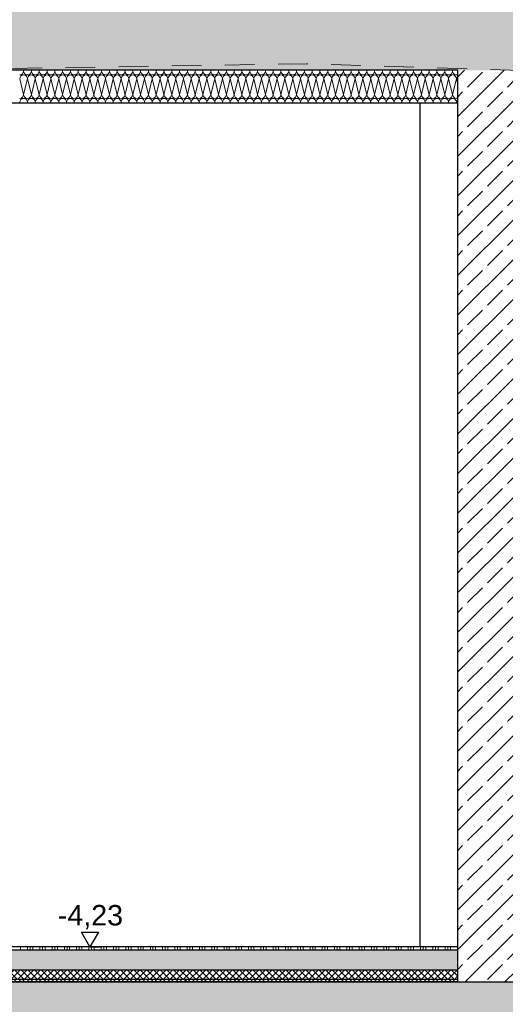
# Model space of a CAD drawing. Header units: metres. Extents: x -14.6 to 48.9, y -22.2 to 2.8.
# Tile 13 of 79: x 3 to 5.1, y -14.7 to -10.4. Entities that reach past the tile are written whole.
import ezdxf

# ---------------------------------------------------------------- set-up
doc = ezdxf.new("R2010")
doc.units = ezdxf.units.M
doc.header["$LTSCALE"] = 0.4
doc.header["$MEASUREMENT"] = 0
doc.linetypes.add('Strichlinie_ lang', pattern=[0.529167, 0.3175, -0.211667])
doc.layers.get('0').update_dxf_attribs({"color": 8, "lineweight": 9})
doc.layers.get('Defpoints').update_dxf_attribs({"color": 8, "lineweight": 9})
for name, color, linetype in [('Neubau__ GHIW - Perimeterdämmung', 8, 'Continuous'), ('Neubau__ GHIW - Perimeterdämmung Wand', 8, 'Continuous'), ('Neubau_A-Bodenplatte', 8, 'Continuous'), ('Neubau_A-Decken', 8, 'Continuous'), ('Neubau_A-STB Wände', 8, 'Continuous'), ('Neubau_B-Bodenaufbau', 8, 'Continuous'), ('Neubau_T-Bemaßung', 8, 'Continuous')]:
    doc.layers.add(name, color=color, linetype=linetype)
doc.layers.add('S-Linien _ Schraffuren.2D', color=8, linetype='Continuous', lineweight=9)
doc.styles.add('ERSTELLTER_STIL_2', font='arial.ttf')
doc.dimstyles.new('ERSTELLTER_STIL__1', dxfattribs={"dimtxt": 0.0875, "dimasz": 0.059375, "dimexe": 0.18, "dimexo": 0.0625, "dimgap": 0, "dimtad": 1, "dimzin": 0, "dimdsep": 46, "dimtxsty": 'ERSTELLTER_STIL_2', "dimblk": 'ARROWHEAD_6', "dimblk1": 'ARROWHEAD_6', "dimblk2": 'ARROWHEAD_6', "dimcen": 0.09, "dimclrd": 7, "dimclre": 7, "dimclrt": 7, "dimazin": 0, "dimtfac": 1, "dimtdec": 4, "dimtmove": 0, "dimatfit": 3, "dimfxl": 1, "dimtolj": 1, "dimtzin": 0, "dimarcsym": 0})
pattern_1 = [(45, (-364.88789, -10.175), (-0.084852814, 0.084852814), []), (45, (-364.93032, -10.13257), (-0.084852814, 0.084852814), [0.09, -0.03])]

# ---------------------------------------------------------------- blocks, each defined once
blk = doc.blocks.new('*X263', base_point=(3718.7656, 0))
at = {"layer": 'Neubau_B-Bodenaufbau', "color": 7, "linetype": 'Continuous', "lineweight": 9}
for p, q in [((4086.6856, -4.23), (4086.6856, -4.245)), ((4086.7156, -4.23), (4086.7156, -4.245)), ((4086.7269, -4.23), (4086.7269, -4.245)), ((4086.7381, -4.23), (4086.7381, -4.245)), ((4086.7681, -4.23), (4086.7681, -4.245)), ((4086.7794, -4.23), (4086.7794, -4.245)), ((4086.7906, -4.23), (4086.7906, -4.245)), ((4086.8206, -4.23), (4086.8206, -4.245)), ((4086.8319, -4.23), (4086.8319, -4.245)), ((4086.8431, -4.23), (4086.8431, -4.245)), ((4086.8731, -4.23), (4086.8731, -4.245)), ((4086.8844, -4.23), (4086.8844, -4.245)), ((4086.8956, -4.23), (4086.8956, -4.245)), ((4086.9256, -4.23), (4086.9256, -4.245)), ((4086.9369, -4.23), (4086.9369, -4.245)), ((4086.9481, -4.23), (4086.9481, -4.245)), ((4086.9781, -4.23), (4086.9781, -4.245)), ((4086.9894, -4.23), (4086.9894, -4.245)), ((4087.0006, -4.23), (4087.0006, -4.245)), ((4087.0306, -4.23), (4087.0306, -4.245)), ((4087.0419, -4.23), (4087.0419, -4.245)), ((4087.0531, -4.23), (4087.0531, -4.245)), ((4087.0831, -4.23), (4087.0831, -4.245)), ((4087.0944, -4.23), (4087.0944, -4.245)), ((4087.1056, -4.23), (4087.1056, -4.245)), ((4087.1356, -4.23), (4087.1356, -4.245)), ((4087.1469, -4.23), (4087.1469, -4.245)), ((4087.1581, -4.23), (4087.1581, -4.245)), ((4087.1881, -4.23), (4087.1881, -4.245)), ((4087.1994, -4.23), (4087.1994, -4.245)), ((4087.2106, -4.23), (4087.2106, -4.245)), ((4087.2406, -4.23), (4087.2406, -4.245)), ((4087.2519, -4.23), (4087.2519, -4.245)), ((4087.2631, -4.23), (4087.2631, -4.245)), ((4087.2931, -4.23), (4087.2931, -4.245)), ((4087.3044, -4.23), (4087.3044, -4.245)), ((4087.3156, -4.23), (4087.3156, -4.245)), ((4087.3456, -4.23), (4087.3456, -4.245)), ((4087.3569, -4.23), (4087.3569, -4.245)), ((4087.3681, -4.23), (4087.3681, -4.245)), ((4087.3981, -4.23), (4087.3981, -4.245)), ((4087.4094, -4.23), (4087.4094, -4.245)), ((4087.4206, -4.23), (4087.4206, -4.245)), ((4087.4506, -4.23), (4087.4506, -4.245)), ((4087.4619, -4.23), (4087.4619, -4.245)), ((4087.4731, -4.23), (4087.4731, -4.245)), ((4087.5031, -4.23), (4087.5031, -4.245)), ((4087.5144, -4.23), (4087.5144, -4.245)), ((4087.5256, -4.23), (4087.5256, -4.245)), ((4087.5556, -4.23), (4087.5556, -4.245)), ((4087.5669, -4.23), (4087.5669, -4.245)), ((4087.5781, -4.23), (4087.5781, -4.245)), ((4087.6081, -4.23), (4087.6081, -4.245)), ((4087.6194, -4.23), (4087.6194, -4.245)), ((4087.6306, -4.23), (4087.6306, -4.245)), ((4087.6606, -4.23), (4087.6606, -4.245)), ((4087.6719, -4.23), (4087.6719, -4.245)), ((4087.6831, -4.23), (4087.6831, -4.245)), ((4087.7131, -4.23), (4087.7131, -4.245)), ((4087.7244, -4.23), (4087.7244, -4.245)), ((4087.7356, -4.23), (4087.7356, -4.245)), ((4087.7656, -4.23), (4087.7656, -4.245)), ((4087.7769, -4.23), (4087.7769, -4.245)), ((4087.7881, -4.23), (4087.7881, -4.245)), ((4087.8181, -4.23), (4087.8181, -4.245)), ((4087.8294, -4.23), (4087.8294, -4.245)), ((4087.8406, -4.23), (4087.8406, -4.245)), ((4087.8706, -4.23), (4087.8706, -4.245)), ((4087.8819, -4.23), (4087.8819, -4.245)), ((4087.8931, -4.23), (4087.8931, -4.245)), ((4087.9231, -4.23), (4087.9231, -4.245)), ((4087.9344, -4.23), (4087.9344, -4.245)), ((4087.9456, -4.23), (4087.9456, -4.245)), ((4087.9756, -4.23), (4087.9756, -4.245)), ((4087.9869, -4.23), (4087.9869, -4.245)), ((4087.9981, -4.23), (4087.9981, -4.245)), ((4088.0281, -4.23), (4088.0281, -4.245)), ((4088.0394, -4.23), (4088.0394, -4.245)), ((4088.0506, -4.23), (4088.0506, -4.245)), ((4088.0806, -4.23), (4088.0806, -4.245)), ((4088.0919, -4.23), (4088.0919, -4.245)), ((4088.1031, -4.23), (4088.1031, -4.245)), ((4088.1331, -4.23), (4088.1331, -4.245)), ((4088.1444, -4.23), (4088.1444, -4.245)), ((4088.1556, -4.23), (4088.1556, -4.245)), ((4088.1856, -4.23), (4088.1856, -4.245)), ((4088.1969, -4.23), (4088.1969, -4.245)), ((4088.2081, -4.23), (4088.2081, -4.245)), ((4088.2381, -4.23), (4088.2381, -4.245)), ((4088.2494, -4.23), (4088.2494, -4.245)), ((4088.2606, -4.23), (4088.2606, -4.245)), ((4088.2906, -4.23), (4088.2906, -4.245)), ((4088.3019, -4.23), (4088.3019, -4.245)), ((4088.3131, -4.23), (4088.3131, -4.245)), ((4088.3431, -4.23), (4088.3431, -4.245)), ((4088.3544, -4.23), (4088.3544, -4.245)), ((4088.3656, -4.23), (4088.3656, -4.245)), ((4088.3956, -4.23), (4088.3956, -4.245)), ((4088.4069, -4.23), (4088.4069, -4.245)), ((4088.4181, -4.23), (4088.4181, -4.245)), ((4088.4481, -4.23), (4088.4481, -4.245)), ((4088.4594, -4.23), (4088.4594, -4.245)), ((4088.4706, -4.23), (4088.4706, -4.245)), ((4088.5006, -4.23), (4088.5006, -4.245)), ((4088.5119, -4.23), (4088.5119, -4.245)), ((4088.5231, -4.23), (4088.5231, -4.245)), ((4088.5531, -4.23), (4088.5531, -4.245))]:
    blk.add_line(p, q, dxfattribs=at)
blk = doc.blocks.new('ARROWHEAD_6')
at = {"color": 0, "linetype": 'Continuous', "lineweight": 0}
for p, q in [((0, 0), (-1, 0)), ((-0.5, -0.5), (0.5, 0.5))]:
    blk.add_line(p, q, dxfattribs=at)
blk = doc.blocks.new('*D305')
at = {"layer": 'Defpoints', "color": 0, "linetype": 'Continuous', "transparency": 16777216}
for p in [(-0.285, -14.555), (5.5166, -14.555), (-0.285, -14.905)]:
    blk.add_point(p, dxfattribs=at)
at = {"layer": 'Neubau_T-Bemaßung', "linetype": 'Continuous', "lineweight": -2, "transparency": 16777216}
for p, q in [((-0.2225, -14.555), (5.6966, -14.555)), ((5.5166, -14.6144), (5.5166, -14.6162)), ((5.5166, -14.8456), (5.5166, -14.8441)), ((-0.2225, -14.905), (5.6966, -14.905))]:
    blk.add_line(p, q, dxfattribs=at)
at = {"layer": 'Neubau_T-Bemaßung', "linetype": 'Continuous', "lineweight": -2, "transparency": 16777216, "xscale": 0.059375, "yscale": 0.059375, "zscale": 0.059375}
for p, rotation in [((5.5166, -14.555), 90), ((5.5166, -14.905), 270)]:
    blk.add_blockref('ARROWHEAD_6', p, dxfattribs=dict(at, rotation=rotation))
at = {"layer": 'Neubau_T-Bemaßung', "linetype": 'Continuous', "transparency": 16777216, "insert": (5.5166, -14.7301), "char_height": 0.0875, "attachment_point": 5, "rotation": 90, "style": 'ERSTELLTER_STIL_2'}
blk.add_mtext('\\A1;0.35', dxfattribs=at)
blk = doc.blocks.new('*D306')
at = {"layer": 'Defpoints', "color": 0, "linetype": 'Continuous', "transparency": 16777216}
for p in [(5.4027, -14.405), (7.24, -14.405), (-0.285, -14.555)]:
    blk.add_point(p, dxfattribs=at)
at = {"layer": 'Neubau_T-Bemaßung', "linetype": 'Continuous', "lineweight": -2, "transparency": 16777216}
for p, q in [((5.4027, -14.405), (5.4027, -14.3072)), ((7.1775, -14.405), (5.2227, -14.405)), ((5.4027, -14.4956), (5.4027, -14.4644)), ((-0.2225, -14.555), (5.5827, -14.555))]:
    blk.add_line(p, q, dxfattribs=at)
at = {"layer": 'Neubau_T-Bemaßung', "linetype": 'Continuous', "lineweight": -2, "transparency": 16777216, "xscale": 0.059375, "yscale": 0.059375, "zscale": 0.059375}
for p, rotation in [((5.4027, -14.405), 90), ((5.4027, -14.555), 270)]:
    blk.add_blockref('ARROWHEAD_6', p, dxfattribs=dict(at, rotation=rotation))
at = {"layer": 'Neubau_T-Bemaßung', "linetype": 'Continuous', "transparency": 16777216, "insert": (5.5166, -14.3072), "char_height": 0.0875, "attachment_point": 5, "rotation": 90, "style": 'ERSTELLTER_STIL_2'}
blk.add_mtext('\\A1;0.15', dxfattribs=at)
blk = doc.blocks.new('*D321')
at = {"layer": 'Defpoints', "color": 0, "linetype": 'Continuous', "transparency": 16777216}
for p in [(-0.285, -14.555), (5.8666, -14.555), (-0.285, -14.905)]:
    blk.add_point(p, dxfattribs=at)
at = {"layer": 'Neubau_T-Bemaßung', "linetype": 'Continuous', "lineweight": -2, "transparency": 16777216}
for p, q in [((-0.2225, -14.555), (6.0466, -14.555)), ((5.8666, -14.6144), (5.8666, -14.6162)), ((5.8666, -14.8456), (5.8666, -14.8441)), ((-0.2225, -14.905), (6.0466, -14.905))]:
    blk.add_line(p, q, dxfattribs=at)
at = {"layer": 'Neubau_T-Bemaßung', "linetype": 'Continuous', "lineweight": -2, "transparency": 16777216, "xscale": 0.059375, "yscale": 0.059375, "zscale": 0.059375}
for p, rotation in [((5.8666, -14.555), 90), ((5.8666, -14.905), 270)]:
    blk.add_blockref('ARROWHEAD_6', p, dxfattribs=dict(at, rotation=rotation))
at = {"layer": 'Neubau_T-Bemaßung', "linetype": 'Continuous', "transparency": 16777216, "insert": (5.8666, -14.7301), "char_height": 0.0875, "attachment_point": 5, "rotation": 90, "style": 'ERSTELLTER_STIL_2'}
blk.add_mtext('\\A1;0.35', dxfattribs=at)
blk = doc.blocks.new('*D322')
at = {"layer": 'Defpoints', "color": 0, "linetype": 'Continuous', "transparency": 16777216}
for p in [(5.7105, -10.655), (5.8666, -10.655), (-0.285, -14.555)]:
    blk.add_point(p, dxfattribs=at)
at = {"layer": 'Neubau_T-Bemaßung', "linetype": 'Continuous', "lineweight": -2, "transparency": 16777216}
for p, q in [((5.773, -10.655), (6.0466, -10.655)), ((5.8666, -10.7144), (5.8666, -12.495)), ((5.8666, -14.4956), (5.8666, -12.722)), ((-0.2225, -14.555), (6.0466, -14.555))]:
    blk.add_line(p, q, dxfattribs=at)
at = {"layer": 'Neubau_T-Bemaßung', "linetype": 'Continuous', "lineweight": -2, "transparency": 16777216, "xscale": 0.059375, "yscale": 0.059375, "zscale": 0.059375}
for p, rotation in [((5.8666, -10.655), 90), ((5.8666, -14.555), 270)]:
    blk.add_blockref('ARROWHEAD_6', p, dxfattribs=dict(at, rotation=rotation))
at = {"layer": 'Neubau_T-Bemaßung', "linetype": 'Continuous', "transparency": 16777216, "insert": (5.8666, -12.6085), "char_height": 0.0875, "attachment_point": 5, "rotation": 90, "style": 'ERSTELLTER_STIL_2'}
blk.add_mtext('\\A1;3.90', dxfattribs=at)

msp = doc.modelspace()

# ---------------------------------------------------------------- hatches: boundary and pattern name
at = {"layer": 'Neubau_A-Bodenplatte', "linetype": 'Continuous'}
h = msp.add_hatch(dxfattribs=at)
h.set_pattern_fill('BETON__STAHLBETON_0002', color=256, style=0, pattern_type=2)
h.set_pattern_definition(pattern_1)
h.paths.add_polyline_path([(-0.285, -14.905), (15.36, -14.905), (15.36, -14.555), (-0.285, -14.555)])
at = {"layer": 'Neubau_A-Decken', "linetype": 'Continuous'}
h = msp.add_hatch(dxfattribs=at)
h.set_pattern_fill('BETON__STAHLBETON_0002', color=256, style=0, pattern_type=2)
h.set_pattern_definition(pattern_1)
h.paths.add_polyline_path([(1.825, -10.355), (1.825, -10.655), (15.2, -10.655), (15.2, -10.355)])
at = {"layer": 'Neubau_A-STB Wände', "linetype": 'Continuous'}
h = msp.add_hatch(dxfattribs=at)
h.set_pattern_fill('BETON__STAHLBETON_0002', color=256, style=0, pattern_type=2)
h.set_pattern_definition(pattern_1)
h.paths.add_polyline_path([(4.9, -10.655), (4.9, -14.555), (5.15, -14.555), (5.15, -10.655)])
at = {"layer": 'Neubau_B-Bodenaufbau', "linetype": 'Continuous'}
h = msp.add_hatch(dxfattribs=at)
h.set_pattern_fill('BETON__UNBEWEHRT_0002', color=256, style=0, pattern_type=2)
h.set_pattern_definition([(45, (-364.88789, -10.175), (-0.035355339, 0.035355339), [0.0375, -0.0125]), (45, (-364.88789, -10.139645), (-0.035355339, 0.035355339), [0.0375, -0.0125])])
h.paths.add_polyline_path([(0.175, -14.42), (0.175, -14.505), (4.9, -14.505), (4.9, -14.42)])
h = msp.add_hatch(dxfattribs=at)
h.set_pattern_fill('DÄMMUNG__HART_2_0002', color=256, style=0, pattern_type=2)
h.set_pattern_definition([(45, (-364.88789, -10.175), (-0.0141421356, 0.0141421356), []), (135, (-364.88789, -10.175), (0.0141421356, 0.0141421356), [])])
h.paths.add_polyline_path([(0.175, -14.505), (0.175, -14.545), (4.9, -14.545), (4.9, -14.505)])
h = msp.add_hatch(dxfattribs=at)
h.set_pattern_fill('GUßASPHALT_0002', color=256, style=0, pattern_type=2)
h.set_pattern_definition([(45, (-364.88789, -10.175), (-0.0176776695, 0.0176776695), []), (135, (-364.88789, -10.175), (0.0176776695, 0.0176776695), [])])
h.paths.add_polyline_path([(0.175, -14.555), (4.9, -14.555), (4.9, -14.545), (0.175, -14.545)])

# ---------------------------------------------------------------- linework, layer by layer
at = {"layer": 'Neubau__ GHIW - Perimeterdämmung', "linetype": 'Continuous', "lineweight": 9}
for p, q in [((3.0454, -10.6583), (3.0446, -10.655)), ((3.0454, -10.6583), (3.0463, -10.655)), ((3.0788, -10.6583), (3.0779, -10.655)), ((3.0788, -10.6583), (3.0796, -10.655)), ((3.1121, -10.6583), (3.1113, -10.655)), ((3.1121, -10.6583), (3.1129, -10.655)), ((3.1454, -10.6583), (3.1446, -10.655)), ((3.1454, -10.6583), (3.1463, -10.655)), ((3.1788, -10.6583), (3.1779, -10.655)), ((3.1788, -10.6583), (3.1796, -10.655)), ((3.2121, -10.6583), (3.2113, -10.655)), ((3.2121, -10.6583), (3.2129, -10.655)), ((3.2454, -10.6583), (3.2446, -10.655)), ((3.2454, -10.6583), (3.2463, -10.655)), ((3.2788, -10.6583), (3.2779, -10.655)), ((3.2788, -10.6583), (3.2796, -10.655)), ((3.3121, -10.6583), (3.3113, -10.655)), ((3.3121, -10.6583), (3.3129, -10.655)), ((3.3454, -10.6583), (3.3446, -10.655)), ((3.3454, -10.6583), (3.3463, -10.655)), ((3.3788, -10.6583), (3.3779, -10.655)), ((3.3788, -10.6583), (3.3796, -10.655)), ((3.4121, -10.6583), (3.4113, -10.655)), ((3.4121, -10.6583), (3.4129, -10.655)), ((3.4454, -10.6583), (3.4446, -10.655)), ((3.4454, -10.6583), (3.4463, -10.655)), ((3.4788, -10.6583), (3.4779, -10.655)), ((3.4788, -10.6583), (3.4796, -10.655)), ((3.5121, -10.6583), (3.5113, -10.655)), ((3.5121, -10.6583), (3.5129, -10.655)), ((3.5454, -10.6583), (3.5446, -10.655)), ((3.5454, -10.6583), (3.5463, -10.655)), ((3.5788, -10.6583), (3.5779, -10.655)), ((3.5788, -10.6583), (3.5796, -10.655)), ((3.6121, -10.6583), (3.6113, -10.655)), ((3.6121, -10.6583), (3.6129, -10.655)), ((3.6454, -10.6583), (3.6446, -10.655)), ((3.6454, -10.6583), (3.6463, -10.655)), ((3.6788, -10.6583), (3.6779, -10.655)), ((3.6788, -10.6583), (3.6796, -10.655)), ((3.7121, -10.6583), (3.7113, -10.655)), ((3.7121, -10.6583), (3.7129, -10.655)), ((3.7454, -10.6583), (3.7446, -10.655)), ((3.7454, -10.6583), (3.7463, -10.655)), ((3.7788, -10.6583), (3.7779, -10.655)), ((3.7788, -10.6583), (3.7796, -10.655)), ((3.8121, -10.6583), (3.8113, -10.655)), ((3.8121, -10.6583), (3.8129, -10.655)), ((3.8454, -10.6583), (3.8446, -10.655)), ((3.8454, -10.6583), (3.8463, -10.655)), ((3.8788, -10.6583), (3.8779, -10.655)), ((3.8788, -10.6583), (3.8796, -10.655)), ((3.9121, -10.6583), (3.9113, -10.655)), ((3.9121, -10.6583), (3.9129, -10.655)), ((3.9454, -10.6583), (3.9446, -10.655)), ((3.9454, -10.6583), (3.9463, -10.655)), ((3.9788, -10.6583), (3.9779, -10.655)), ((3.9788, -10.6583), (3.9796, -10.655)), ((4.0121, -10.6583), (4.0113, -10.655)), ((4.0121, -10.6583), (4.0129, -10.655)), ((4.0454, -10.6583), (4.0446, -10.655)), ((4.0454, -10.6583), (4.0463, -10.655)), ((4.0788, -10.6583), (4.0779, -10.655)), ((4.0788, -10.6583), (4.0796, -10.655)), ((4.1121, -10.6583), (4.1113, -10.655)), ((4.1121, -10.6583), (4.1129, -10.655)), ((4.1454, -10.6583), (4.1446, -10.655)), ((4.1454, -10.6583), (4.1463, -10.655)), ((4.1788, -10.6583), (4.1779, -10.655)), ((4.1788, -10.6583), (4.1796, -10.655)), ((4.2121, -10.6583), (4.2113, -10.655)), ((4.2121, -10.6583), (4.2129, -10.655)), ((4.2454, -10.6583), (4.2446, -10.655)), ((4.2454, -10.6583), (4.2463, -10.655)), ((4.2788, -10.6583), (4.2779, -10.655)), ((4.2788, -10.6583), (4.2796, -10.655)), ((4.3121, -10.6583), (4.3113, -10.655)), ((4.3121, -10.6583), (4.3129, -10.655)), ((4.3454, -10.6583), (4.3446, -10.655)), ((4.3454, -10.6583), (4.3463, -10.655)), ((4.3788, -10.6583), (4.3779, -10.655)), ((4.3788, -10.6583), (4.3796, -10.655)), ((4.4121, -10.6583), (4.4113, -10.655)), ((4.4121, -10.6583), (4.4129, -10.655)), ((4.4454, -10.6583), (4.4446, -10.655)), ((4.4454, -10.6583), (4.4463, -10.655)), ((4.4788, -10.6583), (4.4779, -10.655)), ((4.4788, -10.6583), (4.4796, -10.655)), ((4.5121, -10.6583), (4.5113, -10.655)), ((4.5121, -10.6583), (4.5129, -10.655)), ((4.5454, -10.6583), (4.5446, -10.655)), ((4.5454, -10.6583), (4.5463, -10.655)), ((4.5788, -10.6583), (4.5779, -10.655)), ((4.5788, -10.6583), (4.5796, -10.655)), ((4.6121, -10.6583), (4.6113, -10.655)), ((4.6121, -10.6583), (4.6129, -10.655)), ((4.6454, -10.6583), (4.6446, -10.655)), ((4.6454, -10.6583), (4.6463, -10.655)), ((4.6788, -10.6583), (4.6779, -10.655)), ((4.6788, -10.6583), (4.6796, -10.655)), ((4.7121, -10.6583), (4.7113, -10.655)), ((4.7121, -10.6583), (4.7129, -10.655)), ((4.7454, -10.6583), (4.7446, -10.655)), ((4.7454, -10.6583), (4.7463, -10.655)), ((4.7788, -10.6583), (4.7779, -10.655)), ((4.7788, -10.6583), (4.7796, -10.655)), ((4.8121, -10.6583), (4.8113, -10.655)), ((4.8121, -10.6583), (4.8129, -10.655)), ((4.8454, -10.6583), (4.8446, -10.655)), ((4.8454, -10.6583), (4.8463, -10.655)), ((4.8788, -10.6583), (4.8779, -10.655)), ((4.8788, -10.6583), (4.8796, -10.655)), ((3.0454, -10.7583), (3.0288, -10.6917)), ((3.0454, -10.7583), (3.0621, -10.6917)), ((3.0788, -10.7583), (3.0621, -10.6917)), ((3.0788, -10.7583), (3.0954, -10.6917)), ((3.1121, -10.7583), (3.0954, -10.6917)), ((3.1121, -10.7583), (3.1288, -10.6917)), ((3.1454, -10.7583), (3.1288, -10.6917)), ((3.1454, -10.7583), (3.1621, -10.6917)), ((3.1788, -10.7583), (3.1621, -10.6917)), ((3.1788, -10.7583), (3.1954, -10.6917)), ((3.2121, -10.7583), (3.1954, -10.6917)), ((3.2121, -10.7583), (3.2288, -10.6917)), ((3.2454, -10.7583), (3.2288, -10.6917)), ((3.2454, -10.7583), (3.2621, -10.6917)), ((3.2788, -10.7583), (3.2621, -10.6917)), ((3.2788, -10.7583), (3.2954, -10.6917)), ((3.3121, -10.7583), (3.2954, -10.6917)), ((3.3121, -10.7583), (3.3288, -10.6917)), ((3.3454, -10.7583), (3.3288, -10.6917)), ((3.3454, -10.7583), (3.3621, -10.6917)), ((3.3788, -10.7583), (3.3621, -10.6917)), ((3.3788, -10.7583), (3.3954, -10.6917)), ((3.4121, -10.7583), (3.3954, -10.6917)), ((3.4121, -10.7583), (3.4288, -10.6917)), ((3.4454, -10.7583), (3.4288, -10.6917)), ((3.4454, -10.7583), (3.4621, -10.6917)), ((3.4788, -10.7583), (3.4621, -10.6917)), ((3.4788, -10.7583), (3.4954, -10.6917)), ((3.5121, -10.7583), (3.4954, -10.6917)), ((3.5121, -10.7583), (3.5288, -10.6917)), ((3.5454, -10.7583), (3.5288, -10.6917)), ((3.5454, -10.7583), (3.5621, -10.6917)), ((3.5788, -10.7583), (3.5621, -10.6917)), ((3.5788, -10.7583), (3.5954, -10.6917)), ((3.6121, -10.7583), (3.5954, -10.6917)), ((3.6121, -10.7583), (3.6288, -10.6917)), ((3.6454, -10.7583), (3.6288, -10.6917)), ((3.6454, -10.7583), (3.6621, -10.6917)), ((3.6788, -10.7583), (3.6621, -10.6917)), ((3.6788, -10.7583), (3.6954, -10.6917)), ((3.7121, -10.7583), (3.6954, -10.6917)), ((3.7121, -10.7583), (3.7288, -10.6917)), ((3.7454, -10.7583), (3.7288, -10.6917)), ((3.7454, -10.7583), (3.7621, -10.6917)), ((3.7788, -10.7583), (3.7621, -10.6917)), ((3.7788, -10.7583), (3.7954, -10.6917)), ((3.8121, -10.7583), (3.7954, -10.6917)), ((3.8121, -10.7583), (3.8288, -10.6917)), ((3.8454, -10.7583), (3.8288, -10.6917)), ((3.8454, -10.7583), (3.8621, -10.6917)), ((3.8788, -10.7583), (3.8621, -10.6917)), ((3.8788, -10.7583), (3.8954, -10.6917)), ((3.9121, -10.7583), (3.8954, -10.6917)), ((3.9121, -10.7583), (3.9288, -10.6917)), ((3.9454, -10.7583), (3.9288, -10.6917)), ((3.9454, -10.7583), (3.9621, -10.6917)), ((3.9788, -10.7583), (3.9621, -10.6917)), ((3.9788, -10.7583), (3.9954, -10.6917)), ((4.0121, -10.7583), (3.9954, -10.6917)), ((4.0121, -10.7583), (4.0288, -10.6917)), ((4.0454, -10.7583), (4.0288, -10.6917)), ((4.0454, -10.7583), (4.0621, -10.6917)), ((4.0788, -10.7583), (4.0621, -10.6917)), ((4.0788, -10.7583), (4.0954, -10.6917)), ((4.1121, -10.7583), (4.0954, -10.6917)), ((4.1121, -10.7583), (4.1288, -10.6917)), ((4.1454, -10.7583), (4.1288, -10.6917)), ((4.1454, -10.7583), (4.1621, -10.6917)), ((4.1788, -10.7583), (4.1621, -10.6917)), ((4.1788, -10.7583), (4.1954, -10.6917)), ((4.2121, -10.7583), (4.1954, -10.6917)), ((4.2121, -10.7583), (4.2288, -10.6917)), ((4.2454, -10.7583), (4.2288, -10.6917)), ((4.2454, -10.7583), (4.2621, -10.6917)), ((4.2788, -10.7583), (4.2621, -10.6917)), ((4.2788, -10.7583), (4.2954, -10.6917)), ((4.3121, -10.7583), (4.2954, -10.6917)), ((4.3121, -10.7583), (4.3288, -10.6917)), ((4.3454, -10.7583), (4.3288, -10.6917)), ((4.3454, -10.7583), (4.3621, -10.6917)), ((4.3788, -10.7583), (4.3621, -10.6917)), ((4.3788, -10.7583), (4.3954, -10.6917)), ((4.4121, -10.7583), (4.3954, -10.6917)), ((4.4121, -10.7583), (4.4288, -10.6917)), ((4.4454, -10.7583), (4.4288, -10.6917)), ((4.4454, -10.7583), (4.4621, -10.6917)), ((4.4788, -10.7583), (4.4621, -10.6917)), ((4.4788, -10.7583), (4.4954, -10.6917)), ((4.5121, -10.7583), (4.4954, -10.6917)), ((4.5121, -10.7583), (4.5288, -10.6917)), ((4.5454, -10.7583), (4.5288, -10.6917)), ((4.5454, -10.7583), (4.5621, -10.6917)), ((4.5788, -10.7583), (4.5621, -10.6917)), ((4.5788, -10.7583), (4.5954, -10.6917)), ((4.6121, -10.7583), (4.5954, -10.6917)), ((4.6121, -10.7583), (4.6288, -10.6917)), ((4.6454, -10.7583), (4.6288, -10.6917)), ((4.6454, -10.7583), (4.6621, -10.6917)), ((4.6788, -10.7583), (4.6621, -10.6917)), ((4.6788, -10.7583), (4.6954, -10.6917)), ((4.7121, -10.7583), (4.6954, -10.6917)), ((4.7121, -10.7583), (4.7288, -10.6917)), ((4.7454, -10.7583), (4.7288, -10.6917)), ((4.7454, -10.7583), (4.7621, -10.6917)), ((4.7788, -10.7583), (4.7621, -10.6917)), ((4.7788, -10.7583), (4.7954, -10.6917)), ((4.8121, -10.7583), (4.7954, -10.6917)), ((4.8121, -10.7583), (4.8288, -10.6917)), ((4.8454, -10.7583), (4.8288, -10.6917)), ((4.8454, -10.7583), (4.8621, -10.6917)), ((4.8788, -10.7583), (4.8621, -10.6917)), ((4.8788, -10.7583), (4.8954, -10.6917)), ((4.9, -10.7099), (4.8954, -10.6917)), ((3.0296, -10.795), (3.0288, -10.7917)), ((3.0613, -10.795), (3.0621, -10.7917)), ((3.0629, -10.795), (3.0621, -10.7917)), ((3.0946, -10.795), (3.0954, -10.7917)), ((3.0963, -10.795), (3.0954, -10.7917)), ((3.1279, -10.795), (3.1288, -10.7917)), ((3.1296, -10.795), (3.1288, -10.7917)), ((3.1613, -10.795), (3.1621, -10.7917)), ((3.1629, -10.795), (3.1621, -10.7917)), ((3.1946, -10.795), (3.1954, -10.7917)), ((3.1963, -10.795), (3.1954, -10.7917)), ((3.2279, -10.795), (3.2288, -10.7917)), ((3.2296, -10.795), (3.2288, -10.7917)), ((3.2613, -10.795), (3.2621, -10.7917)), ((3.2629, -10.795), (3.2621, -10.7917)), ((3.2946, -10.795), (3.2954, -10.7917)), ((3.2963, -10.795), (3.2954, -10.7917)), ((3.3279, -10.795), (3.3288, -10.7917)), ((3.3296, -10.795), (3.3288, -10.7917)), ((3.3613, -10.795), (3.3621, -10.7917)), ((3.3629, -10.795), (3.3621, -10.7917)), ((3.3946, -10.795), (3.3954, -10.7917)), ((3.3963, -10.795), (3.3954, -10.7917)), ((3.4279, -10.795), (3.4288, -10.7917)), ((3.4296, -10.795), (3.4288, -10.7917)), ((3.4613, -10.795), (3.4621, -10.7917)), ((3.4629, -10.795), (3.4621, -10.7917)), ((3.4946, -10.795), (3.4954, -10.7917)), ((3.4963, -10.795), (3.4954, -10.7917)), ((3.5279, -10.795), (3.5288, -10.7917)), ((3.5296, -10.795), (3.5288, -10.7917)), ((3.5613, -10.795), (3.5621, -10.7917)), ((3.5629, -10.795), (3.5621, -10.7917)), ((3.5946, -10.795), (3.5954, -10.7917)), ((3.5963, -10.795), (3.5954, -10.7917)), ((3.6279, -10.795), (3.6288, -10.7917)), ((3.6296, -10.795), (3.6288, -10.7917)), ((3.6613, -10.795), (3.6621, -10.7917)), ((3.6629, -10.795), (3.6621, -10.7917)), ((3.6946, -10.795), (3.6954, -10.7917)), ((3.6963, -10.795), (3.6954, -10.7917)), ((3.7279, -10.795), (3.7288, -10.7917)), ((3.7296, -10.795), (3.7288, -10.7917)), ((3.7613, -10.795), (3.7621, -10.7917)), ((3.7629, -10.795), (3.7621, -10.7917)), ((3.7946, -10.795), (3.7954, -10.7917)), ((3.7963, -10.795), (3.7954, -10.7917)), ((3.8279, -10.795), (3.8288, -10.7917)), ((3.8296, -10.795), (3.8288, -10.7917)), ((3.8613, -10.795), (3.8621, -10.7917)), ((3.8629, -10.795), (3.8621, -10.7917)), ((3.8946, -10.795), (3.8954, -10.7917)), ((3.8963, -10.795), (3.8954, -10.7917)), ((3.9279, -10.795), (3.9288, -10.7917)), ((3.9296, -10.795), (3.9288, -10.7917)), ((3.9613, -10.795), (3.9621, -10.7917)), ((3.9629, -10.795), (3.9621, -10.7917)), ((3.9946, -10.795), (3.9954, -10.7917)), ((3.9963, -10.795), (3.9954, -10.7917)), ((4.0279, -10.795), (4.0288, -10.7917)), ((4.0296, -10.795), (4.0288, -10.7917)), ((4.0613, -10.795), (4.0621, -10.7917)), ((4.0629, -10.795), (4.0621, -10.7917)), ((4.0946, -10.795), (4.0954, -10.7917)), ((4.0963, -10.795), (4.0954, -10.7917)), ((4.1279, -10.795), (4.1288, -10.7917)), ((4.1296, -10.795), (4.1288, -10.7917)), ((4.1613, -10.795), (4.1621, -10.7917)), ((4.1629, -10.795), (4.1621, -10.7917)), ((4.1946, -10.795), (4.1954, -10.7917)), ((4.1963, -10.795), (4.1954, -10.7917)), ((4.2279, -10.795), (4.2288, -10.7917)), ((4.2296, -10.795), (4.2288, -10.7917)), ((4.2613, -10.795), (4.2621, -10.7917)), ((4.2629, -10.795), (4.2621, -10.7917)), ((4.2946, -10.795), (4.2954, -10.7917)), ((4.2963, -10.795), (4.2954, -10.7917)), ((4.3279, -10.795), (4.3288, -10.7917)), ((4.3296, -10.795), (4.3288, -10.7917)), ((4.3613, -10.795), (4.3621, -10.7917)), ((4.3629, -10.795), (4.3621, -10.7917)), ((4.3946, -10.795), (4.3954, -10.7917)), ((4.3963, -10.795), (4.3954, -10.7917)), ((4.4279, -10.795), (4.4288, -10.7917)), ((4.4296, -10.795), (4.4288, -10.7917)), ((4.4613, -10.795), (4.4621, -10.7917)), ((4.4629, -10.795), (4.4621, -10.7917)), ((4.4946, -10.795), (4.4954, -10.7917)), ((4.4963, -10.795), (4.4954, -10.7917)), ((4.5279, -10.795), (4.5288, -10.7917)), ((4.5296, -10.795), (4.5288, -10.7917)), ((4.5613, -10.795), (4.5621, -10.7917)), ((4.5629, -10.795), (4.5621, -10.7917)), ((4.5946, -10.795), (4.5954, -10.7917)), ((4.5963, -10.795), (4.5954, -10.7917)), ((4.6279, -10.795), (4.6288, -10.7917)), ((4.6296, -10.795), (4.6288, -10.7917)), ((4.6613, -10.795), (4.6621, -10.7917)), ((4.6629, -10.795), (4.6621, -10.7917)), ((4.6946, -10.795), (4.6954, -10.7917)), ((4.6963, -10.795), (4.6954, -10.7917)), ((4.7279, -10.795), (4.7288, -10.7917)), ((4.7296, -10.795), (4.7288, -10.7917)), ((4.7613, -10.795), (4.7621, -10.7917)), ((4.7629, -10.795), (4.7621, -10.7917)), ((4.7946, -10.795), (4.7954, -10.7917)), ((4.7963, -10.795), (4.7954, -10.7917)), ((4.8279, -10.795), (4.8288, -10.7917)), ((4.8296, -10.795), (4.8288, -10.7917)), ((4.8613, -10.795), (4.8621, -10.7917)), ((4.8629, -10.795), (4.8621, -10.7917)), ((4.8946, -10.795), (4.8954, -10.7917)), ((4.8963, -10.795), (4.8954, -10.7917))]:
    msp.add_line(p, q, dxfattribs=at)
at = {"layer": 'Neubau__ GHIW - Perimeterdämmung', "linetype": 'Continuous'}
msp.add_line((4.9, -10.795), (2.215, -10.795), dxfattribs=at)
at = {"layer": 'Neubau__ GHIW - Perimeterdämmung', "linetype": 'Continuous', "lineweight": 9}
for centre, start, end in [((3.0288, -10.6583), 270, 0), ((3.0454, -10.6917), 90, 180), ((3.0621, -10.6583), 180, 270), ((3.0454, -10.6917), 0, 90), ((3.0621, -10.6583), 270, 0), ((3.0788, -10.6917), 90, 180), ((3.0954, -10.6583), 180, 270), ((3.0788, -10.6917), 0, 90), ((3.0954, -10.6583), 270, 0), ((3.1121, -10.6917), 90, 180), ((3.1288, -10.6583), 180, 270), ((3.1121, -10.6917), 0, 90), ((3.1288, -10.6583), 270, 0), ((3.1454, -10.6917), 90, 180), ((3.1621, -10.6583), 180, 270), ((3.1454, -10.6917), 0, 90), ((3.1621, -10.6583), 270, 0), ((3.1788, -10.6917), 90, 180), ((3.1954, -10.6583), 180, 270), ((3.1788, -10.6917), 0, 90), ((3.1954, -10.6583), 270, 0), ((3.2121, -10.6917), 90, 180), ((3.2288, -10.6583), 180, 270), ((3.2121, -10.6917), 0, 90), ((3.2288, -10.6583), 270, 0), ((3.2454, -10.6917), 90, 180), ((3.2621, -10.6583), 180, 270), ((3.2454, -10.6917), 0, 90), ((3.2621, -10.6583), 270, 0), ((3.2788, -10.6917), 90, 180), ((3.2954, -10.6583), 180, 270), ((3.2788, -10.6917), 0, 90), ((3.2954, -10.6583), 270, 0), ((3.3121, -10.6917), 90, 180), ((3.3288, -10.6583), 180, 270), ((3.3121, -10.6917), 0, 90), ((3.3288, -10.6583), 270, 0), ((3.3454, -10.6917), 90, 180), ((3.3621, -10.6583), 180, 270), ((3.3454, -10.6917), 0, 90), ((3.3621, -10.6583), 270, 0), ((3.3788, -10.6917), 90, 180), ((3.3954, -10.6583), 180, 270), ((3.3788, -10.6917), 0, 90), ((3.3954, -10.6583), 270, 0), ((3.4121, -10.6917), 90, 180), ((3.4288, -10.6583), 180, 270), ((3.4121, -10.6917), 0, 90), ((3.4288, -10.6583), 270, 0), ((3.4454, -10.6917), 90, 180), ((3.4621, -10.6583), 180, 270), ((3.4454, -10.6917), 0, 90), ((3.4621, -10.6583), 270, 0), ((3.4788, -10.6917), 90, 180), ((3.4954, -10.6583), 180, 270), ((3.4788, -10.6917), 0, 90), ((3.4954, -10.6583), 270, 0), ((3.5121, -10.6917), 90, 180), ((3.5288, -10.6583), 180, 270), ((3.5121, -10.6917), 0, 90), ((3.5288, -10.6583), 270, 0), ((3.5454, -10.6917), 90, 180), ((3.5621, -10.6583), 180, 270), ((3.5454, -10.6917), 0, 90), ((3.5621, -10.6583), 270, 0), ((3.5788, -10.6917), 90, 180), ((3.5954, -10.6583), 180, 270), ((3.5788, -10.6917), 0, 90), ((3.5954, -10.6583), 270, 0), ((3.6121, -10.6917), 90, 180), ((3.6288, -10.6583), 180, 270), ((3.6121, -10.6917), 0, 90), ((3.6288, -10.6583), 270, 0), ((3.6454, -10.6917), 90, 180), ((3.6621, -10.6583), 180, 270), ((3.6454, -10.6917), 0, 90), ((3.6621, -10.6583), 270, 0), ((3.6788, -10.6917), 90, 180), ((3.6954, -10.6583), 180, 270), ((3.6788, -10.6917), 0, 90), ((3.6954, -10.6583), 270, 0), ((3.7121, -10.6917), 90, 180), ((3.7288, -10.6583), 180, 270), ((3.7121, -10.6917), 0, 90), ((3.7288, -10.6583), 270, 0), ((3.7454, -10.6917), 90, 180), ((3.7621, -10.6583), 180, 270), ((3.7454, -10.6917), 0, 90), ((3.7621, -10.6583), 270, 0), ((3.7788, -10.6917), 90, 180), ((3.7954, -10.6583), 180, 270), ((3.7788, -10.6917), 0, 90), ((3.7954, -10.6583), 270, 0), ((3.8121, -10.6917), 90, 180), ((3.8288, -10.6583), 180, 270), ((3.8121, -10.6917), 0, 90), ((3.8288, -10.6583), 270, 0), ((3.8454, -10.6917), 90, 180), ((3.8621, -10.6583), 180, 270), ((3.8454, -10.6917), 0, 90), ((3.8621, -10.6583), 270, 0), ((3.8788, -10.6917), 90, 180), ((3.8954, -10.6583), 180, 270), ((3.8788, -10.6917), 0, 90), ((3.8954, -10.6583), 270, 0), ((3.9121, -10.6917), 90, 180), ((3.9288, -10.6583), 180, 270), ((3.9121, -10.6917), 0, 90), ((3.9288, -10.6583), 270, 0), ((3.9454, -10.6917), 90, 180), ((3.9621, -10.6583), 180, 270), ((3.9454, -10.6917), 0, 90), ((3.9621, -10.6583), 270, 0), ((3.9788, -10.6917), 90, 180), ((3.9954, -10.6583), 180, 270), ((3.9788, -10.6917), 0, 90), ((3.9954, -10.6583), 270, 0), ((4.0121, -10.6917), 90, 180), ((4.0288, -10.6583), 180, 270), ((4.0121, -10.6917), 0, 90), ((4.0288, -10.6583), 270, 0), ((4.0454, -10.6917), 90, 180), ((4.0621, -10.6583), 180, 270), ((4.0454, -10.6917), 0, 90), ((4.0621, -10.6583), 270, 0), ((4.0788, -10.6917), 90, 180), ((4.0954, -10.6583), 180, 270), ((4.0788, -10.6917), 0, 90), ((4.0954, -10.6583), 270, 0), ((4.1121, -10.6917), 90, 180), ((4.1288, -10.6583), 180, 270), ((4.1121, -10.6917), 0, 90), ((4.1288, -10.6583), 270, 0), ((4.1454, -10.6917), 90, 180), ((4.1621, -10.6583), 180, 270), ((4.1454, -10.6917), 0, 90), ((4.1621, -10.6583), 270, 0), ((4.1788, -10.6917), 90, 180), ((4.1954, -10.6583), 180, 270), ((4.1788, -10.6917), 0, 90), ((4.1954, -10.6583), 270, 0), ((4.2121, -10.6917), 90, 180), ((4.2288, -10.6583), 180, 270), ((4.2121, -10.6917), 0, 90), ((4.2288, -10.6583), 270, 0), ((4.2454, -10.6917), 90, 180), ((4.2621, -10.6583), 180, 270), ((4.2454, -10.6917), 0, 90), ((4.2621, -10.6583), 270, 0), ((4.2788, -10.6917), 90, 180), ((4.2954, -10.6583), 180, 270), ((4.2788, -10.6917), 0, 90), ((4.2954, -10.6583), 270, 0), ((4.3121, -10.6917), 90, 180), ((4.3288, -10.6583), 180, 270), ((4.3121, -10.6917), 0, 90), ((4.3288, -10.6583), 270, 0), ((4.3454, -10.6917), 90, 180), ((4.3621, -10.6583), 180, 270), ((4.3454, -10.6917), 0, 90), ((4.3621, -10.6583), 270, 0), ((4.3788, -10.6917), 90, 180), ((4.3954, -10.6583), 180, 270), ((4.3788, -10.6917), 0, 90), ((4.3954, -10.6583), 270, 0), ((4.4121, -10.6917), 90, 180), ((4.4288, -10.6583), 180, 270), ((4.4121, -10.6917), 0, 90), ((4.4288, -10.6583), 270, 0), ((4.4454, -10.6917), 90, 180), ((4.4621, -10.6583), 180, 270), ((4.4454, -10.6917), 0, 90), ((4.4621, -10.6583), 270, 0), ((4.4788, -10.6917), 90, 180), ((4.4954, -10.6583), 180, 270), ((4.4788, -10.6917), 0, 90), ((4.4954, -10.6583), 270, 0), ((4.5121, -10.6917), 90, 180), ((4.5288, -10.6583), 180, 270), ((4.5121, -10.6917), 0, 90), ((4.5288, -10.6583), 270, 0), ((4.5454, -10.6917), 90, 180), ((4.5621, -10.6583), 180, 270), ((4.5454, -10.6917), 0, 90), ((4.5621, -10.6583), 270, 0), ((4.5788, -10.6917), 90, 180), ((4.5954, -10.6583), 180, 270), ((4.5788, -10.6917), 0, 90), ((4.5954, -10.6583), 270, 0), ((4.6121, -10.6917), 90, 180), ((4.6288, -10.6583), 180, 270), ((4.6121, -10.6917), 0, 90), ((4.6288, -10.6583), 270, 0), ((4.6454, -10.6917), 90, 180), ((4.6621, -10.6583), 180, 270), ((4.6454, -10.6917), 0, 90), ((4.6621, -10.6583), 270, 0), ((4.6788, -10.6917), 90, 180), ((4.6954, -10.6583), 180, 270), ((4.6788, -10.6917), 0, 90), ((4.6954, -10.6583), 270, 0), ((4.7121, -10.6917), 90, 180), ((4.7288, -10.6583), 180, 270), ((4.7121, -10.6917), 0, 90), ((4.7288, -10.6583), 270, 0), ((4.7454, -10.6917), 90, 180), ((4.7621, -10.6583), 180, 270), ((4.7454, -10.6917), 0, 90), ((4.7621, -10.6583), 270, 0), ((4.7788, -10.6917), 90, 180), ((4.7954, -10.6583), 180, 270), ((4.7788, -10.6917), 0, 90), ((4.7954, -10.6583), 270, 0), ((4.8121, -10.6917), 90, 180), ((4.8288, -10.6583), 180, 270), ((4.8121, -10.6917), 0, 90), ((4.8288, -10.6583), 270, 0), ((4.8454, -10.6917), 90, 180), ((4.8621, -10.6583), 180, 270), ((4.8454, -10.6917), 0, 90), ((4.8621, -10.6583), 270, 0), ((4.8788, -10.6917), 90, 180), ((4.8954, -10.6583), 180, 270), ((4.8788, -10.6917), 0, 90), ((4.8954, -10.6583), 270, 285.8684), ((4.9121, -10.6917), 136.5997, 180), ((3.0288, -10.7583), 270, 0), ((3.0454, -10.7917), 90, 180), ((3.0621, -10.7583), 180, 270), ((3.0454, -10.7917), 0, 90), ((3.0621, -10.7583), 270, 0), ((3.0788, -10.7917), 90, 180), ((3.0954, -10.7583), 180, 270), ((3.0788, -10.7917), 0, 90), ((3.0954, -10.7583), 270, 0), ((3.1121, -10.7917), 90, 180), ((3.1288, -10.7583), 180, 270), ((3.1121, -10.7917), 0, 90), ((3.1288, -10.7583), 270, 0), ((3.1454, -10.7917), 90, 180), ((3.1621, -10.7583), 180, 270), ((3.1454, -10.7917), 0, 90), ((3.1621, -10.7583), 270, 0), ((3.1788, -10.7917), 90, 180), ((3.1954, -10.7583), 180, 270), ((3.1788, -10.7917), 0, 90), ((3.1954, -10.7583), 270, 0), ((3.2121, -10.7917), 90, 180), ((3.2288, -10.7583), 180, 270), ((3.2121, -10.7917), 0, 90), ((3.2288, -10.7583), 270, 0), ((3.2454, -10.7917), 90, 180), ((3.2621, -10.7583), 180, 270), ((3.2454, -10.7917), 0, 90), ((3.2621, -10.7583), 270, 0), ((3.2788, -10.7917), 90, 180), ((3.2954, -10.7583), 180, 270), ((3.2788, -10.7917), 0, 90), ((3.2954, -10.7583), 270, 0), ((3.3121, -10.7917), 90, 180), ((3.3288, -10.7583), 180, 270), ((3.3121, -10.7917), 0, 90), ((3.3288, -10.7583), 270, 0), ((3.3454, -10.7917), 90, 180), ((3.3621, -10.7583), 180, 270), ((3.3454, -10.7917), 0, 90), ((3.3621, -10.7583), 270, 0), ((3.3788, -10.7917), 90, 180), ((3.3954, -10.7583), 180, 270), ((3.3788, -10.7917), 0, 90), ((3.3954, -10.7583), 270, 0), ((3.4121, -10.7917), 90, 180), ((3.4288, -10.7583), 180, 270), ((3.4121, -10.7917), 0, 90), ((3.4288, -10.7583), 270, 0), ((3.4454, -10.7917), 90, 180), ((3.4621, -10.7583), 180, 270), ((3.4454, -10.7917), 0, 90), ((3.4621, -10.7583), 270, 0), ((3.4788, -10.7917), 90, 180), ((3.4954, -10.7583), 180, 270), ((3.4788, -10.7917), 0, 90), ((3.4954, -10.7583), 270, 0), ((3.5121, -10.7917), 90, 180), ((3.5288, -10.7583), 180, 270), ((3.5121, -10.7917), 0, 90), ((3.5288, -10.7583), 270, 0), ((3.5454, -10.7917), 90, 180), ((3.5621, -10.7583), 180, 270), ((3.5454, -10.7917), 0, 90), ((3.5621, -10.7583), 270, 0), ((3.5788, -10.7917), 90, 180), ((3.5954, -10.7583), 180, 270), ((3.5788, -10.7917), 0, 90), ((3.5954, -10.7583), 270, 0), ((3.6121, -10.7917), 90, 180), ((3.6288, -10.7583), 180, 270), ((3.6121, -10.7917), 0, 90), ((3.6288, -10.7583), 270, 0), ((3.6454, -10.7917), 90, 180), ((3.6621, -10.7583), 180, 270), ((3.6454, -10.7917), 0, 90), ((3.6621, -10.7583), 270, 0), ((3.6788, -10.7917), 90, 180), ((3.6954, -10.7583), 180, 270), ((3.6788, -10.7917), 0, 90), ((3.6954, -10.7583), 270, 0), ((3.7121, -10.7917), 90, 180), ((3.7288, -10.7583), 180, 270), ((3.7121, -10.7917), 0, 90), ((3.7288, -10.7583), 270, 0), ((3.7454, -10.7917), 90, 180), ((3.7621, -10.7583), 180, 270), ((3.7454, -10.7917), 0, 90), ((3.7621, -10.7583), 270, 0), ((3.7788, -10.7917), 90, 180), ((3.7954, -10.7583), 180, 270), ((3.7788, -10.7917), 0, 90), ((3.7954, -10.7583), 270, 0), ((3.8121, -10.7917), 90, 180), ((3.8288, -10.7583), 180, 270), ((3.8121, -10.7917), 0, 90), ((3.8288, -10.7583), 270, 0), ((3.8454, -10.7917), 90, 180), ((3.8621, -10.7583), 180, 270), ((3.8454, -10.7917), 0, 90), ((3.8621, -10.7583), 270, 0), ((3.8788, -10.7917), 90, 180), ((3.8954, -10.7583), 180, 270), ((3.8788, -10.7917), 0, 90), ((3.8954, -10.7583), 270, 0), ((3.9121, -10.7917), 90, 180), ((3.9288, -10.7583), 180, 270), ((3.9121, -10.7917), 0, 90), ((3.9288, -10.7583), 270, 0), ((3.9454, -10.7917), 90, 180), ((3.9621, -10.7583), 180, 270), ((3.9454, -10.7917), 0, 90), ((3.9621, -10.7583), 270, 0), ((3.9788, -10.7917), 90, 180), ((3.9954, -10.7583), 180, 270), ((3.9788, -10.7917), 0, 90), ((3.9954, -10.7583), 270, 0), ((4.0121, -10.7917), 90, 180), ((4.0288, -10.7583), 180, 270), ((4.0121, -10.7917), 0, 90), ((4.0288, -10.7583), 270, 0), ((4.0454, -10.7917), 90, 180), ((4.0621, -10.7583), 180, 270), ((4.0454, -10.7917), 0, 90), ((4.0621, -10.7583), 270, 0), ((4.0788, -10.7917), 90, 180), ((4.0954, -10.7583), 180, 270), ((4.0788, -10.7917), 0, 90), ((4.0954, -10.7583), 270, 0), ((4.1121, -10.7917), 90, 180), ((4.1288, -10.7583), 180, 270), ((4.1121, -10.7917), 0, 90), ((4.1288, -10.7583), 270, 0), ((4.1454, -10.7917), 90, 180), ((4.1621, -10.7583), 180, 270), ((4.1454, -10.7917), 0, 90), ((4.1621, -10.7583), 270, 0), ((4.1788, -10.7917), 90, 180), ((4.1954, -10.7583), 180, 270), ((4.1788, -10.7917), 0, 90), ((4.1954, -10.7583), 270, 0), ((4.2121, -10.7917), 90, 180), ((4.2288, -10.7583), 180, 270), ((4.2121, -10.7917), 0, 90), ((4.2288, -10.7583), 270, 0), ((4.2454, -10.7917), 90, 180), ((4.2621, -10.7583), 180, 270), ((4.2454, -10.7917), 0, 90), ((4.2621, -10.7583), 270, 0), ((4.2788, -10.7917), 90, 180), ((4.2954, -10.7583), 180, 270), ((4.2788, -10.7917), 0, 90), ((4.2954, -10.7583), 270, 0), ((4.3121, -10.7917), 90, 180), ((4.3288, -10.7583), 180, 270), ((4.3121, -10.7917), 0, 90), ((4.3288, -10.7583), 270, 0), ((4.3454, -10.7917), 90, 180), ((4.3621, -10.7583), 180, 270), ((4.3454, -10.7917), 0, 90), ((4.3621, -10.7583), 270, 0), ((4.3788, -10.7917), 90, 180), ((4.3954, -10.7583), 180, 270), ((4.3788, -10.7917), 0, 90), ((4.3954, -10.7583), 270, 0), ((4.4121, -10.7917), 90, 180), ((4.4288, -10.7583), 180, 270), ((4.4121, -10.7917), 0, 90), ((4.4288, -10.7583), 270, 0), ((4.4454, -10.7917), 90, 180), ((4.4621, -10.7583), 180, 270), ((4.4454, -10.7917), 0, 90), ((4.4621, -10.7583), 270, 0), ((4.4788, -10.7917), 90, 180), ((4.4954, -10.7583), 180, 270), ((4.4788, -10.7917), 0, 90), ((4.4954, -10.7583), 270, 0), ((4.5121, -10.7917), 90, 180), ((4.5288, -10.7583), 180, 270), ((4.5121, -10.7917), 0, 90), ((4.5288, -10.7583), 270, 0), ((4.5454, -10.7917), 90, 180), ((4.5621, -10.7583), 180, 270), ((4.5454, -10.7917), 0, 90), ((4.5621, -10.7583), 270, 0), ((4.5788, -10.7917), 90, 180), ((4.5954, -10.7583), 180, 270), ((4.5788, -10.7917), 0, 90), ((4.5954, -10.7583), 270, 0), ((4.6121, -10.7917), 90, 180), ((4.6288, -10.7583), 180, 270), ((4.6121, -10.7917), 0, 90), ((4.6288, -10.7583), 270, 0), ((4.6454, -10.7917), 90, 180), ((4.6621, -10.7583), 180, 270), ((4.6454, -10.7917), 0, 90), ((4.6621, -10.7583), 270, 0), ((4.6788, -10.7917), 90, 180), ((4.6954, -10.7583), 180, 270), ((4.6788, -10.7917), 0, 90), ((4.6954, -10.7583), 270, 0), ((4.7121, -10.7917), 90, 180), ((4.7288, -10.7583), 180, 270), ((4.7121, -10.7917), 0, 90), ((4.7288, -10.7583), 270, 0), ((4.7454, -10.7917), 90, 180), ((4.7621, -10.7583), 180, 270), ((4.7454, -10.7917), 0, 90), ((4.7621, -10.7583), 270, 0), ((4.7788, -10.7917), 90, 180), ((4.7954, -10.7583), 180, 270), ((4.7788, -10.7917), 0, 90), ((4.7954, -10.7583), 270, 0), ((4.8121, -10.7917), 90, 180), ((4.8288, -10.7583), 180, 270), ((4.8121, -10.7917), 0, 90), ((4.8288, -10.7583), 270, 0), ((4.8454, -10.7917), 90, 180), ((4.8621, -10.7583), 180, 270), ((4.8454, -10.7917), 0, 90), ((4.8621, -10.7583), 270, 0), ((4.8788, -10.7917), 90, 180), ((4.8954, -10.7583), 180, 270), ((4.8788, -10.7917), 0, 90), ((4.8954, -10.7583), 270, 285.8684), ((4.9121, -10.7917), 136.5997, 180)]:
    msp.add_arc(centre, 0.0167, start, end, dxfattribs=at)
at = {"layer": 'Neubau__ GHIW - Perimeterdämmung Wand', "linetype": 'Continuous'}
msp.add_line((4.74, -14.405), (4.74, -10.795), dxfattribs=at)
at = {"layer": 'Neubau_A-Bodenplatte', "linetype": 'Continuous'}
msp.add_line((4.9, -14.555), (0.175, -14.555), dxfattribs=at)
at = {"layer": 'Neubau_A-Decken', "linetype": 'Continuous'}
msp.add_line((4.9, -10.655), (2.075, -10.655), dxfattribs=at)
at = {"layer": 'Neubau_A-STB Wände', "linetype": 'Continuous'}
for p, q in [((4.9, -10.655), (4.9, -10.795)), ((4.9, -10.795), (4.9, -14.405))]:
    msp.add_line(p, q, dxfattribs=at)
at = {"layer": 'Neubau_A-STB Wände', "linetype": 'Continuous', "flags": 128}
msp.add_lwpolyline([(4.9, -14.405), (4.9, -14.42), (4.9, -14.505), (4.9, -14.545), (4.9, -14.555)], dxfattribs=at)
at = {"layer": 'Neubau_B-Bodenaufbau', "linetype": 'Continuous'}
for p, q in [((4.9, -14.405), (0.175, -14.405)), ((4.9, -14.42), (0.175, -14.42)), ((4.9, -14.505), (0.175, -14.505)), ((4.9, -14.545), (0.175, -14.545))]:
    msp.add_line(p, q, dxfattribs=at)
at = {"layer": 'Neubau_T-Bemaßung', "linetype": 'Continuous'}
for p, q in [((3.3286, -14.405), (3.2923, -14.3425)), ((3.2923, -14.3425), (3.3648, -14.3425)), ((3.3648, -14.3425), (3.3286, -14.405)), ((3.3286, -14.405), (3.2817, -14.405)), ((3.3286, -14.405), (3.3755, -14.405))]:
    msp.add_line(p, q, dxfattribs=at)
at = {"layer": 'S-Linien _ Schraffuren.2D', "linetype": 'Strichlinie_ lang', "flags": 128}
msp.add_lwpolyline([(14.4709, -10.7666), (14.2466, -10.77), (12.6384, -10.7496), (12.5776, -10.7462), (12.5384, -10.7468), (12.5367, -10.7471), (10.7952, -10.7476), (10.6259, -10.7489), (9.3286, -10.7343), (8.505, -10.7258), (8.3158, -10.7246), (8.2977, -10.7285), (8.2974, -10.7285), (8.0375, -10.7179), (8.0167, -10.7124), (7.6854, -10.7073), (7.5074, -10.7185), (7.4824, -10.7131), (6.3574, -10.6928), (4.2586, -10.6272), (4.2566, -10.6272), (2.9363, -10.6479), (2.2898, -10.6583), (2.1954, -10.6575), (1.2107, -10.6313), (-3.1708, -10.5156), (-4.475, -10.49)], dxfattribs=at)

# ---------------------------------------------------------------- block references
at = {"layer": 'Neubau_B-Bodenaufbau'}
msp.add_blockref('*X263', (-364.8879, -10.175), dxfattribs=at)

# ---------------------------------------------------------------- texts
at = {"layer": 'Neubau_T-Bemaßung', "insert": (3.1918, -14.33), "char_height": 0.0875, "attachment_point": 7, "style": 'ERSTELLTER_STIL_2'}
msp.add_mtext('\\A1;-4,23', dxfattribs=at)

# ---------------------------------------------------------------- dimensions: what is measured, and where the dimension line sits
at = {"layer": 'Neubau_T-Bemaßung', "linetype": 'Continuous'}
for base, p1, p2, picture, middle in [((5.8666, -10.655), (-0.285, -14.555), (5.7105, -10.655), '*D322', (5.8666, -12.6085)), ((5.4027, -14.405), (-0.285, -14.555), (7.24, -14.405), '*D306', (5.5166, -14.3072)), ((5.5166, -14.555), (-0.285, -14.905), (-0.285, -14.555), '*D305', (5.5166, -14.7301)), ((5.8666, -14.555), (-0.285, -14.905), (-0.285, -14.555), '*D321', (5.8666, -14.7301))]:
    dim = msp.add_linear_dim(base=base, p1=p1, p2=p2, angle=90, dimstyle='ERSTELLTER_STIL__1', override={"dimclrd": 256, "dimclre": 256, "dimclrt": 256}, dxfattribs=at)
    dim.commit()
    dim.dimension.update_dxf_attribs({"geometry": picture, "text_midpoint": middle, "dimtype": 160, "text_rotation": 90})

doc.saveas('drawing.dxf')
